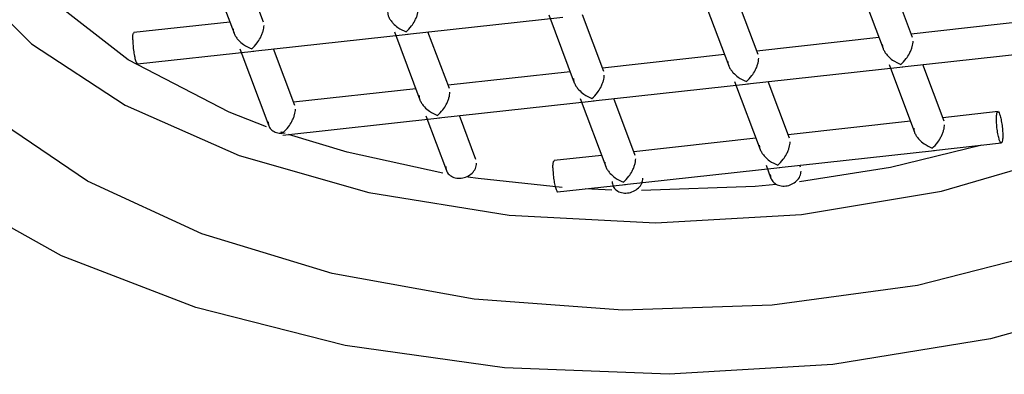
# Model space of a CAD drawing. Header units: millimetres. Extents: x 3784.609 to 3784.769, y 2098.418 to 2098.695.
# Tile 5 of 9: x 3784.61501 to 3784.62751, y 2098.65974 to 2098.66424. Entities that reach past the tile are written whole.
import ezdxf

# ---------------------------------------------------------------- set-up
doc = ezdxf.new("R2010")
doc.units = ezdxf.units.MM
doc.layers.add('SANINDUSA', color=3, linetype='Continuous')

msp = doc.modelspace()

# ---------------------------------------------------------------- linework, layer by layer
at = {"layer": 'SANINDUSA'}
for p, q in [((3784.617408, 2098.664931), (3784.617731, 2098.664071)), ((3784.618105, 2098.664212), (3784.617835, 2098.664932)), ((3784.625646, 2098.664734), (3784.625969, 2098.663874)), ((3784.626343, 2098.664015), (3784.626073, 2098.664734)), ((3784.623686, 2098.664518), (3784.624009, 2098.663658)), ((3784.624383, 2098.663799), (3784.624113, 2098.664518)), ((3784.621726, 2098.664302), (3784.622049, 2098.663442)), ((3784.622424, 2098.663583), (3784.622153, 2098.664302)), ((3784.617678, 2098.664211), (3784.616461, 2098.664077)), ((3784.619932, 2098.664057), (3784.621903, 2098.664275)), ((3784.627876, 2098.66423), (3784.626327, 2098.664059)), ((3784.617972, 2098.663841), (3784.619943, 2098.664059)), ((3784.619766, 2098.664086), (3784.620089, 2098.663226)), ((3784.620464, 2098.663367), (3784.620193, 2098.664086)), ((3784.625916, 2098.664014), (3784.624367, 2098.663843)), ((3784.616505, 2098.66368), (3784.617983, 2098.663843)), ((3784.617807, 2098.66387), (3784.618173, 2098.662895)), ((3784.618504, 2098.663151), (3784.618234, 2098.66387)), ((3784.623956, 2098.663798), (3784.622407, 2098.663627)), ((3784.62621, 2098.663644), (3784.628181, 2098.663861)), ((3784.626045, 2098.663672), (3784.626368, 2098.662813)), ((3784.626742, 2098.662953), (3784.626472, 2098.663673)), ((3784.621997, 2098.663582), (3784.620447, 2098.663411)), ((3784.62425, 2098.663428), (3784.626221, 2098.663645)), ((3784.622291, 2098.663212), (3784.624262, 2098.663429)), ((3784.624085, 2098.663456), (3784.624408, 2098.662597)), ((3784.624782, 2098.662737), (3784.624512, 2098.663457)), ((3784.620037, 2098.663366), (3784.618487, 2098.663195)), ((3784.620331, 2098.662996), (3784.622302, 2098.663213)), ((3784.622125, 2098.66324), (3784.622448, 2098.662381)), ((3784.622822, 2098.662521), (3784.622552, 2098.663241)), ((3784.627429, 2098.663075), (3784.626725, 2098.662998)), ((3784.618351, 2098.662778), (3784.620342, 2098.662997)), ((3784.620165, 2098.663024), (3784.620427, 2098.662327)), ((3784.620801, 2098.662468), (3784.620592, 2098.663025)), ((3784.626315, 2098.662953), (3784.624765, 2098.662782)), ((3784.61833, 2098.662821), (3784.618355, 2098.662811)), ((3784.618338, 2098.662799), (3784.61833, 2098.662821)), ((3784.618355, 2098.662811), (3784.618338, 2098.662799)), ((3784.618379, 2098.662804), (3784.618338, 2098.662799)), ((3784.624355, 2098.662737), (3784.622806, 2098.662566)), ((3784.626609, 2098.662583), (3784.627473, 2098.662678)), ((3784.624649, 2098.662367), (3784.62662, 2098.662584)), ((3784.622395, 2098.662521), (3784.621793, 2098.662454)), ((3784.622689, 2098.662151), (3784.62466, 2098.662368)), ((3784.624484, 2098.662395), (3784.624546, 2098.662229)), ((3784.624921, 2098.662369), (3784.624911, 2098.662396)), ((3784.621837, 2098.662057), (3784.622701, 2098.662152)), ((3784.622526, 2098.662081), (3784.622187, 2098.662095))]:
    msp.add_line(p, q, dxfattribs=at)
at = {"layer": 'SANINDUSA', "flags": 128}
for points in [[(3784.618142, 2098.662884), (3784.617668, 2098.66307), (3784.616388, 2098.663732), (3784.615379, 2098.66452), (3784.614684, 2098.665402), (3784.614331, 2098.666341), (3784.614334, 2098.6673), (3784.614694, 2098.668238), (3784.615395, 2098.669119), (3784.61641, 2098.669905), (3784.617497, 2098.670479)], [(3784.613836, 2098.668091), (3784.613712, 2098.667793), (3784.613538, 2098.666789), (3784.613728, 2098.665785), (3784.614277, 2098.664822), (3784.615162, 2098.663934), (3784.61635, 2098.663158), (3784.617795, 2098.662521), (3784.619441, 2098.66205), (3784.621225, 2098.661761), (3784.62308, 2098.661667), (3784.624932, 2098.66177), (3784.626712, 2098.662067), (3784.62835, 2098.662546), (3784.629785, 2098.66319), (3784.63096, 2098.663972), (3784.63183, 2098.664864), (3784.632363, 2098.66583), (3784.632538, 2098.666834), (3784.632347, 2098.667837), (3784.632347, 2098.667837)], [(3784.634486, 2098.665379), (3784.634098, 2098.664266), (3784.633345, 2098.663209), (3784.632251, 2098.662244), (3784.630852, 2098.661402), (3784.629195, 2098.660711), (3784.627334, 2098.660194), (3784.625331, 2098.659868), (3784.623252, 2098.659744), (3784.621166, 2098.659826), (3784.619142, 2098.660111), (3784.617247, 2098.66059), (3784.615543, 2098.661247), (3784.614087, 2098.66206), (3784.612927, 2098.663003)], [(3784.628127, 2098.661309), (3784.626406, 2098.660872), (3784.624563, 2098.660619), (3784.622665, 2098.660559), (3784.620781, 2098.660695), (3784.618978, 2098.661022), (3784.617322, 2098.661527), (3784.615872, 2098.662193), (3784.614682, 2098.662996), (3784.613793, 2098.663906), (3784.613239, 2098.664891)], [(3784.620383, 2098.662296), (3784.619169, 2098.662561), (3784.618422, 2098.662786)], [(3784.627224, 2098.66265), (3784.626061, 2098.662365), (3784.62491, 2098.662183)], [(3784.621896, 2098.662114), (3784.620828, 2098.662227), (3784.6207, 2098.662245)], [(3784.624613, 2098.66215), (3784.624346, 2098.662126), (3784.622902, 2098.662074)]]:
    msp.add_lwpolyline(points, dxfattribs=at)
at = {"layer": 'SANINDUSA'}
for points, knots in [([(3784.61968, 2098.664341), (3784.619681, 2098.66433), (3784.619682, 2098.664308), (3784.619696, 2098.664271), (3784.619718, 2098.664233), (3784.619756, 2098.664187), (3784.619821, 2098.66413), (3784.61988, 2098.664104), (3784.619916, 2098.664089)], [0, 0, 0, 0, 0.0992481, 0.2048695, 0.3198292, 0.4464161, 0.6702663, 1, 1, 1, 1]), ([(3784.619916, 2098.664089), (3784.619939, 2098.664111), (3784.619979, 2098.664148), (3784.620021, 2098.664217), (3784.620046, 2098.664269), (3784.620061, 2098.664311), (3784.62007, 2098.664351), (3784.620071, 2098.664373), (3784.620072, 2098.664385)], [0, 0, 0, 0, 0.329688, 0.553541, 0.680148, 0.795121, 0.900714, 1, 1, 1, 1]), ([(3784.616446, 2098.663985), (3784.616447, 2098.664005), (3784.616448, 2098.664045), (3784.616455, 2098.664075), (3784.616462, 2098.664074), (3784.616464, 2098.664074)], [0, 0, 0, 0, 0.396929, 0.793875, 1, 1, 1, 1]), ([(3784.61772, 2098.664125), (3784.617721, 2098.664114), (3784.617723, 2098.664092), (3784.617736, 2098.664055), (3784.617758, 2098.664017), (3784.617796, 2098.663971), (3784.617861, 2098.663914), (3784.617921, 2098.663888), (3784.617956, 2098.663873)], [0, 0, 0, 0, 0.099265, 0.204882, 0.319841, 0.446425, 0.670276, 1, 1, 1, 1]), ([(3784.617956, 2098.663873), (3784.617979, 2098.663895), (3784.618019, 2098.663932), (3784.618061, 2098.664001), (3784.618086, 2098.664053), (3784.618101, 2098.664095), (3784.61811, 2098.664135), (3784.618111, 2098.664157), (3784.618112, 2098.664169)], [0, 0, 0, 0, 0.329683, 0.553563, 0.680171, 0.795142, 0.900734, 1, 1, 1, 1]), ([(3784.616446, 2098.663985), (3784.616447, 2098.663961), (3784.616448, 2098.663914), (3784.616457, 2098.663834), (3784.61647, 2098.663761), (3784.616486, 2098.663707), (3784.616499, 2098.66368), (3784.616505, 2098.663683), (3784.616507, 2098.663684)], [0, 0, 0, 0, 0.1824593, 0.3649019, 0.5473823, 0.729832, 0.9122804, 1, 1, 1, 1]), ([(3784.625958, 2098.663928), (3784.625959, 2098.663917), (3784.625961, 2098.663894), (3784.625975, 2098.663858), (3784.625997, 2098.66382), (3784.626034, 2098.663774), (3784.626099, 2098.663717), (3784.626159, 2098.663691), (3784.626194, 2098.663675)], [0, 0, 0, 0, 0.099266, 0.204872, 0.319833, 0.446419, 0.670274, 1, 1, 1, 1]), ([(3784.626194, 2098.663675), (3784.626217, 2098.663697), (3784.626257, 2098.663734), (3784.626299, 2098.663803), (3784.626325, 2098.663856), (3784.626339, 2098.663898), (3784.626348, 2098.663937), (3784.62635, 2098.66396), (3784.62635, 2098.663971)], [0, 0, 0, 0, 0.329708, 0.553554, 0.680153, 0.795125, 0.900716, 1, 1, 1, 1]), ([(3784.623998, 2098.663712), (3784.623999, 2098.663701), (3784.624001, 2098.663678), (3784.624015, 2098.663642), (3784.624037, 2098.663604), (3784.624075, 2098.663558), (3784.62414, 2098.663501), (3784.624199, 2098.663475), (3784.624234, 2098.663459)], [0, 0, 0, 0, 0.099248, 0.204867, 0.319826, 0.446416, 0.670268, 1, 1, 1, 1]), ([(3784.624234, 2098.663459), (3784.624258, 2098.663481), (3784.624297, 2098.663518), (3784.62434, 2098.663587), (3784.624365, 2098.66364), (3784.624379, 2098.663682), (3784.624389, 2098.663721), (3784.62439, 2098.663744), (3784.62439, 2098.663755)], [0, 0, 0, 0, 0.329685, 0.553551, 0.680151, 0.795085, 0.900716, 1, 1, 1, 1]), ([(3784.622038, 2098.663496), (3784.622039, 2098.663485), (3784.622041, 2098.663463), (3784.622055, 2098.663426), (3784.622077, 2098.663388), (3784.622115, 2098.663342), (3784.62218, 2098.663285), (3784.622239, 2098.663259), (3784.622274, 2098.663243)], [0, 0, 0, 0, 0.099265, 0.204882, 0.319841, 0.446425, 0.670276, 1, 1, 1, 1]), ([(3784.622274, 2098.663243), (3784.622298, 2098.663265), (3784.622337, 2098.663302), (3784.62238, 2098.663371), (3784.622405, 2098.663424), (3784.62242, 2098.663466), (3784.622429, 2098.663505), (3784.62243, 2098.663528), (3784.62243, 2098.663539)], [0, 0, 0, 0, 0.329691, 0.553575, 0.680183, 0.795118, 0.900749, 1, 1, 1, 1]), ([(3784.620314, 2098.663027), (3784.620338, 2098.663049), (3784.620377, 2098.663086), (3784.62042, 2098.663155), (3784.620445, 2098.663208), (3784.62046, 2098.66325), (3784.620469, 2098.663289), (3784.62047, 2098.663312), (3784.620471, 2098.663323)], [0, 0, 0, 0, 0.329702, 0.553578, 0.680176, 0.795107, 0.900735, 1, 1, 1, 1]), ([(3784.620079, 2098.66328), (3784.620079, 2098.663269), (3784.620081, 2098.663247), (3784.620095, 2098.66321), (3784.620117, 2098.663172), (3784.620155, 2098.663126), (3784.62022, 2098.663069), (3784.620279, 2098.663043), (3784.620314, 2098.663027)], [0, 0, 0, 0, 0.099263, 0.204878, 0.319832, 0.446447, 0.670268, 1, 1, 1, 1]), ([(3784.618355, 2098.662811), (3784.618378, 2098.662833), (3784.618418, 2098.66287), (3784.61846, 2098.662939), (3784.618485, 2098.662992), (3784.6185, 2098.663034), (3784.618509, 2098.663073), (3784.61851, 2098.663096), (3784.618511, 2098.663107)], [0, 0, 0, 0, 0.329709, 0.553589, 0.680188, 0.795122, 0.900751, 1, 1, 1, 1]), ([(3784.627408, 2098.662982), (3784.627408, 2098.663003), (3784.627409, 2098.663044), (3784.627419, 2098.663075), (3784.627432, 2098.663077), (3784.627448, 2098.663049), (3784.627463, 2098.662994), (3784.627476, 2098.662922), (3784.627486, 2098.662841), (3784.627487, 2098.662794), (3784.627487, 2098.66277)], [0, 0, 0, 0, 0.125001, 0.250008, 0.375016, 0.500008, 0.625, 0.750014, 0.875001, 1, 1, 1, 1]), ([(3784.618163, 2098.662947), (3784.618165, 2098.662927), (3784.61817, 2098.662886), (3784.61821, 2098.662837), (3784.618268, 2098.662804), (3784.618315, 2098.662801), (3784.618338, 2098.662799)], [0, 0, 0, 0, 0.250003, 0.499994, 0.75, 1, 1, 1, 1]), ([(3784.627487, 2098.66277), (3784.627487, 2098.66275), (3784.627486, 2098.662709), (3784.627476, 2098.662678), (3784.627463, 2098.662675), (3784.627448, 2098.662704), (3784.627432, 2098.662759), (3784.627419, 2098.662831), (3784.627409, 2098.662912), (3784.627408, 2098.662959), (3784.627408, 2098.662982)], [0, 0, 0, 0, 0.125, 0.250006, 0.37499, 0.499994, 0.625001, 0.749992, 0.875002, 1, 1, 1, 1]), ([(3784.626357, 2098.662867), (3784.626358, 2098.662856), (3784.626359, 2098.662833), (3784.626373, 2098.662796), (3784.626395, 2098.662759), (3784.626433, 2098.662713), (3784.626498, 2098.662656), (3784.626558, 2098.66263), (3784.626593, 2098.662614)], [0, 0, 0, 0, 0.099247, 0.204865, 0.319825, 0.44644, 0.670269, 1, 1, 1, 1]), ([(3784.626593, 2098.662614), (3784.626616, 2098.662636), (3784.626656, 2098.662673), (3784.626698, 2098.662742), (3784.626723, 2098.662795), (3784.626738, 2098.662837), (3784.626747, 2098.662876), (3784.626748, 2098.662899), (3784.626749, 2098.66291)], [0, 0, 0, 0, 0.329689, 0.553574, 0.680182, 0.795118, 0.900749, 1, 1, 1, 1]), ([(3784.624633, 2098.662398), (3784.624656, 2098.66242), (3784.624696, 2098.662457), (3784.624738, 2098.662526), (3784.624764, 2098.662579), (3784.624778, 2098.662621), (3784.624787, 2098.66266), (3784.624789, 2098.662683), (3784.624789, 2098.662694)], [0, 0, 0, 0, 0.329699, 0.553574, 0.680177, 0.795109, 0.900736, 1, 1, 1, 1]), ([(3784.624397, 2098.662651), (3784.624398, 2098.66264), (3784.6244, 2098.662617), (3784.624414, 2098.66258), (3784.624436, 2098.662543), (3784.624473, 2098.662497), (3784.624538, 2098.66244), (3784.624598, 2098.662414), (3784.624633, 2098.662398)], [0, 0, 0, 0, 0.099232, 0.204851, 0.319812, 0.446427, 0.670257, 1, 1, 1, 1]), ([(3784.620418, 2098.662378), (3784.620421, 2098.662356), (3784.620426, 2098.662313), (3784.620472, 2098.662262), (3784.620537, 2098.662232), (3784.620614, 2098.662227), (3784.620691, 2098.662249), (3784.620755, 2098.662293), (3784.620801, 2098.662354), (3784.620807, 2098.662399), (3784.62081, 2098.662421)], [0, 0, 0, 0, 0.124992, 0.250003, 0.375, 0.499998, 0.625001, 0.749997, 0.875008, 1, 1, 1, 1]), ([(3784.621778, 2098.662362), (3784.621779, 2098.662382), (3784.62178, 2098.662422), (3784.621788, 2098.662453), (3784.621795, 2098.662451), (3784.621797, 2098.662451)], [0, 0, 0, 0, 0.396895, 0.793861, 1, 1, 1, 1]), ([(3784.622437, 2098.662435), (3784.622438, 2098.662424), (3784.62244, 2098.662401), (3784.622454, 2098.662364), (3784.622476, 2098.662327), (3784.622514, 2098.662281), (3784.622579, 2098.662224), (3784.622638, 2098.662198), (3784.622673, 2098.662182)], [0, 0, 0, 0, 0.099232, 0.204841, 0.319801, 0.446418, 0.67025, 1, 1, 1, 1]), ([(3784.622673, 2098.662182), (3784.622697, 2098.662204), (3784.622736, 2098.662241), (3784.622779, 2098.66231), (3784.622804, 2098.662363), (3784.622818, 2098.662405), (3784.622828, 2098.662444), (3784.622829, 2098.662467), (3784.622829, 2098.662478)], [0, 0, 0, 0, 0.329707, 0.553588, 0.680187, 0.795121, 0.900751, 1, 1, 1, 1]), ([(3784.621778, 2098.662362), (3784.621779, 2098.662339), (3784.62178, 2098.662291), (3784.621789, 2098.662211), (3784.621803, 2098.662138), (3784.621818, 2098.662085), (3784.621832, 2098.662057), (3784.621838, 2098.66206), (3784.62184, 2098.662061)], [0, 0, 0, 0, 0.182476, 0.364915, 0.547393, 0.729839, 0.912316, 1, 1, 1, 1]), ([(3784.624537, 2098.662279), (3784.62454, 2098.662258), (3784.624545, 2098.662214), (3784.624591, 2098.662163), (3784.624656, 2098.662133), (3784.624733, 2098.662128), (3784.62481, 2098.66215), (3784.624874, 2098.662194), (3784.62492, 2098.662255), (3784.624926, 2098.6623), (3784.624929, 2098.662322)], [0, 0, 0, 0, 0.12501, 0.249992, 0.374998, 0.499994, 0.62499, 0.749988, 0.874989, 1, 1, 1, 1]), ([(3784.622529, 2098.66219), (3784.622532, 2098.662168), (3784.622538, 2098.662125), (3784.622583, 2098.662074), (3784.622648, 2098.662044), (3784.622725, 2098.662039), (3784.622802, 2098.662061), (3784.622867, 2098.662105), (3784.622912, 2098.662166), (3784.622918, 2098.662211), (3784.622921, 2098.662233)], [0, 0, 0, 0, 0.12501, 0.249992, 0.374999, 0.499996, 0.624995, 0.750007, 0.874989, 1, 1, 1, 1])]:
    msp.add_open_spline(points, degree=3, knots=knots, dxfattribs=at)

doc.saveas('drawing.dxf')
